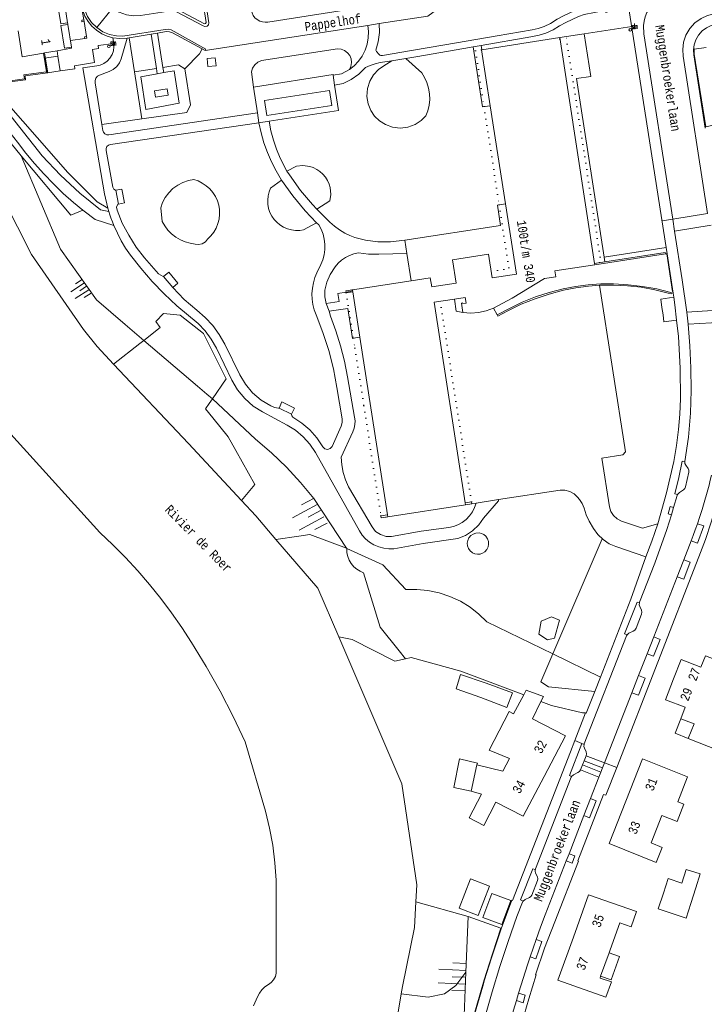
# Model space of a CAD drawing. Header units: metres. Extents: x 196790 to 198335, y 354523 to 356036.
# Tile 34 of 108: x 197425 to 197560, y 354627 to 354822. Entities that reach past the tile are written whole.
import ezdxf

# ---------------------------------------------------------------- set-up
doc = ezdxf.new("R2010")
doc.units = ezdxf.units.M
for name, pattern in [('DGN Style 1', [1.160006, 0.00193, -1.158076]), ('DGN Style 2', [186.027128, 111.616277, -74.410851]), ('DGN Style 3', [260.437979, 186.027128, -74.410851])]:
    doc.linetypes.add(name, pattern=pattern)
for name, color, linetype, lineweight in [('afdak', 252, 'DGN Style 2', 18), ('bij- of bedrijfsgebouw', 252, 'Continuous', 18), ('carport', 252, 'Continuous', 18), ('cultuurscheiding', 252, 'Continuous', 18), ('functiescheiding', 252, 'Continuous', 18), ('gasstation', 252, 'Continuous', 18), ('heg of haag', 252, 'Continuous', 18), ('hoofdgebouw', 252, 'Continuous', 18), ('hoofdgebouw maaiveld', 252, 'Continuous', 18), ('huisnummer BAG', 252, 'Continuous', 18), ('insteek water', 252, 'Continuous', 18), ('kant asfaltverharding', 252, 'Continuous', 18), ('kant betonverharding', 252, 'Continuous', 18), ('kant klinkerverharding', 252, 'Continuous', 18), ('kant muur (extern)', 252, 'Continuous', 18), ('kant stolverharding', 252, 'Continuous', 18), ('kant tegelverharding', 252, 'Continuous', 18), ('kant water', 252, 'Continuous', 18), ('kunstwerken', 252, 'Continuous', 18), ('lijngoot', 252, 'Continuous', 18), ('molgoot', 252, 'DGN Style 3', 18), ('overbouw', 252, 'Continuous', 18), ('overig WOZ', 252, 'DGN Style 1', 18), ('overige afscheidingen', 252, 'Continuous', 18), ('raster', 252, 'Continuous', 18), ('schutting', 252, 'Continuous', 18), ('straatnaam', 252, 'Continuous', 18), ('straatnaambord', 252, 'Continuous', 18), ('taludlijn', 252, 'Continuous', 18), ('taludsymbool', 252, 'Continuous', 18), ('tuinhuis', 252, 'DGN Style 2', 18), ('vlakafsluiter grijs', 252, 'DGN Style 2', 18), ('vlakafsluiter groen', 252, 'DGN Style 2', 18), ('waternaam', 252, 'Continuous', 18)]:
    doc.layers.add(name, color=color, linetype=linetype, lineweight=lineweight)
doc.styles.add('Style-Courier New', font='cour.ttf')
doc.styles.add('Style-simplex', font='simplex.shx')

# ---------------------------------------------------------------- blocks, each defined once
blk = doc.blocks.new('S435')
at = {"layer": 'straatnaambord', "color": 7, "linetype": 'Continuous', "lineweight": 0}
blk.add_circle((0, 0), 0.263, dxfattribs=at)
blk.add_circle((0, 0), 0.263, dxfattribs=at)
at = {"layer": 'straatnaambord', "color": 7, "linetype": 'Continuous', "lineweight": 0, "style": 'Style-simplex', "width": 0.428569}
blk.add_text('stn', height=1.05, dxfattribs=at).set_placement((0.32, 0.18))
blk = doc.blocks.new('TA')
at = {"layer": 'taludsymbool', "linetype": 'Continuous', "lineweight": 0}
for p, q in [((-0.5, 0), (-0.5, -0.5)), ((-0.25, 0), (-0.25, -1)), ((0, 0), (0, -0.5)), ((0.25, 0), (0.25, -1)), ((0.5, 0), (0.5, -0.5))]:
    blk.add_line(p, q, dxfattribs=at)

msp = doc.modelspace()

# ---------------------------------------------------------------- linework, layer by layer
at = {"layer": 'afdak', "flags": 128}
for points in [[(197510.73, 354766.975), (197511.083, 354764.59), (197512.409, 354764.306)], [(197555.596, 354683.723), (197554.497, 354680.868), (197557.077, 354679.844)], [(197514.057, 354669.393), (197510.573, 354670.124), (197511.744, 354675.774), (197515.267, 354674.961), (197515.192, 354674.622)], [(197541.37, 354637.306), (197543.42, 354636.591), (197541.802, 354631.953), (197539.716, 354632.681)]]:
    msp.add_lwpolyline(points, dxfattribs=at)
at = {"layer": 'bij- of bedrijfsgebouw'}
msp.add_line((197557.595, 354647.139), (197558.6, 354650.243), dxfattribs=at)
at = {"layer": 'bij- of bedrijfsgebouw', "flags": 128}
for points in [[(197515.949, 354687.958), (197511.051, 354689.659), (197511.895, 354692.525), (197517.033, 354690.829)], [(197517.033, 354690.829), (197522.217, 354688.871), (197521.133, 354685.999), (197515.949, 354687.958)], [(197555.829, 354651.165), (197556.687, 354653.856), (197559.469, 354652.969), (197558.6, 354650.243)], [(197511.666, 354646.185), (197515.441, 354644.728), (197517.69, 354650.554), (197513.897, 354652.007), (197511.666, 354646.185)], [(197555.829, 354651.165), (197553.115, 354652.067), (197552.146, 354649.152)], [(197557.595, 354647.139), (197556.653, 354644.23), (197551.121, 354646.069), (197552.146, 354649.152)]]:
    msp.add_lwpolyline(points, dxfattribs=at)
at = {"layer": 'carport'}
for p, q in [((197436.737, 354825.311), (197437.253, 354822.336)), ((197437.304, 354822.02), (197437.253, 354822.336)), ((197437.304, 354822.02), (197437.791, 354819.039)), ((197437.418, 354818.654), (197434.572, 354818.21))]:
    msp.add_line(p, q, dxfattribs=at)
at = {"layer": 'carport', "flags": 128}
for points in [[(197437.418, 354818.654), (197437.842, 354818.723), (197437.791, 354819.039)], [(197520.117, 354642.933), (197521.939, 354647.681), (197518.163, 354649.106), (197516.37, 354644.332), (197520.117, 354642.933)]]:
    msp.add_lwpolyline(points, dxfattribs=at)
at = {"layer": 'cultuurscheiding'}
for p, q in [((197457.244, 354812.613), (197460.149, 354815.589)), ((197460.149, 354815.589), (197460.68, 354816.584)), ((197440.824, 354801.57), (197448.716, 354802.682)), ((197448.332, 354758.153), (197449.124, 354758.78)), ((197443.161, 354754.062), (197448.332, 354758.153)), ((197462.727, 354747.171), (197462.092, 354746.243)), ((197475.347, 354719.305), (197479.891, 354719.96)), ((197530.216, 354696.597), (197539.664, 354692.006))]:
    msp.add_line(p, q, dxfattribs=at)
at = {"layer": 'cultuurscheiding', "flags": 128}
for points in [[(197470.915, 354809.01), (197470.469, 354811.999), (197470.689, 354812.753), (197471.135, 354813.441), (197471.762, 354813.969), (197472.483, 354814.281), (197487.552, 354816.608), (197488.262, 354816.532), (197488.952, 354816.26), (197489.541, 354815.811), (197489.972, 354815.242), (197490.24, 354814.579), (197490.324, 354813.843), (197490.204, 354813.112), (197489.905, 354812.463)], [(197498.308, 354814.238), (197496.752, 354813.244), (197495.668, 354812.487), (197494.696, 354811.448), (197493.938, 354810.157), (197493.483, 354808.688), (197493.381, 354807.153), (197493.626, 354805.675), (197494.161, 354804.358), (197494.901, 354803.262), (197495.845, 354802.336), (197497.044, 354801.571), (197498.453, 354801.064), (197499.981, 354800.887), (197501.508, 354801.069), (197502.915, 354801.581), (197504.112, 354802.349), (197505.053, 354803.278), (197505.444, 354804.298), (197505.707, 354805.388), (197505.827, 354806.522), (197505.795, 354807.673), (197505.609, 354808.809), (197505.277, 354809.901), (197504.813, 354810.921), (197504.237, 354811.849), (197501.097, 354814.693)], [(197448.716, 354802.682), (197457.685, 354803.946), (197458.372, 354805.501), (197457.244, 354812.613)], [(197418.553, 354809.875), (197418.969, 354809.276), (197428.016, 354798.996)], [(197428.016, 354798.996), (197434.098, 354792.085), (197439.884, 354786.23), (197441.987, 354785.01)], [(197477.525, 354792.331), (197479.395, 354793.334), (197480.654, 354793.458), (197482.036, 354793.265), (197482.737, 354793.026), (197483.418, 354792.687), (197484.059, 354792.25), (197484.639, 354791.724), (197485.141, 354791.122), (197485.55, 354790.463), (197485.86, 354789.768), (197486.07, 354789.058), (197486.204, 354787.669), (197486.027, 354786.416), (197483.454, 354784.762)], [(197452.503, 354785.049), (197452.862, 354786.089), (197453.387, 354787.1), (197454.075, 354788.041), (197454.908, 354788.876), (197455.86, 354789.572), (197456.895, 354790.108), (197457.974, 354790.473), (197459.057, 354790.669), (197459.909, 354790.383), (197460.739, 354789.975), (197461.519, 354789.449), (197462.227, 354788.814), (197462.84, 354788.087), (197463.343, 354787.29), (197463.725, 354786.449), (197463.985, 354785.588), (197464.13, 354784.701), (197464.157, 354783.777), (197464.057, 354782.841), (197463.826, 354781.918), (197463.47, 354781.037), (197463, 354780.22), (197462.435, 354779.489), (197461.796, 354778.857), (197461.364, 354778.307), (197460.735, 354777.913), (197460.007, 354777.761), (197459.315, 354777.858), (197458.324, 354778.019), (197457.338, 354778.307), (197456.38, 354778.723), (197455.475, 354779.261), (197454.647, 354779.911), (197453.913, 354780.654), (197453.289, 354781.471), (197452.782, 354782.337), (197452.503, 354785.049)], [(197476.462, 354790.565), (197474.263, 354788.956), (197473.973, 354788.22), (197473.781, 354787.429), (197473.699, 354786.603), (197473.735, 354785.765), (197473.89, 354784.94), (197474.157, 354784.154), (197474.524, 354783.427), (197474.973, 354782.776), (197475.505, 354782.191), (197476.13, 354781.669), (197476.835, 354781.231), (197477.603, 354780.893), (197478.411, 354780.668), (197479.235, 354780.56), (197480.049, 354780.569), (197480.831, 354780.684), (197483.388, 354782.112)], [(197453.708, 354764.03), (197453.07, 354764.086), (197451.537, 354762.493), (197452.374, 354761.352), (197449.124, 354758.78)], [(197462.727, 354747.171), (197465.45, 354751.152), (197460.971, 354760.135), (197456.318, 354763.8), (197453.708, 354764.03)], [(197462.092, 354746.243), (197461.387, 354745.212), (197462.818, 354743.44)], [(197462.818, 354743.44), (197465.896, 354739.628), (197467.391, 354736.951)], [(197467.391, 354736.951), (197471.154, 354730.213), (197468.521, 354727.012)], [(197479.891, 354719.96), (197482.088, 354720.276), (197489.299, 354717.54)], [(197489.299, 354717.54), (197489.376, 354717.511), (197496.518, 354714.234), (197501.081, 354709.374), (197503.266, 354709.402), (197505.482, 354709.185), (197507.688, 354708.715), (197509.84, 354707.993), (197511.896, 354707.031), (197513.818, 354705.851), (197515.573, 354704.48), (197517.136, 354702.953), (197530.216, 354696.597)], [(197530.596, 354699.701), (197529.185, 354699.376), (197527.463, 354700.514), (197527.907, 354703.08), (197529.999, 354703.958), (197531.566, 354703.301), (197530.596, 354699.701)]]:
    msp.add_lwpolyline(points, dxfattribs=at)
at = {"layer": 'functiescheiding'}
for p, q in [((197554.368, 354780.423), (197561.657, 354781.595)), ((197563.919, 354764.799), (197556.771, 354764.388)), ((197539.754, 354673.146), (197536.112, 354674.586)), ((197536.442, 354675.424), (197540.081, 354673.989))]:
    msp.add_line(p, q, dxfattribs=at)
at = {"layer": 'gasstation', "flags": 128}
msp.add_lwpolyline([(197451.234, 354808.261), (197451.432, 354806.989), (197453.984, 354807.385), (197453.786, 354808.657), (197451.234, 354808.261)], dxfattribs=at)
at = {"layer": 'heg of haag', "flags": 128}
msp.add_lwpolyline([(197560.644, 354816.82), (197558.245, 354816.506), (197558.285, 354815.554), (197560.555, 354801.144), (197569.483, 354803.14)], dxfattribs=at)
at = {"layer": 'hoofdgebouw'}
for p, q in [((197434.047, 354821.557), (197434.024, 354821.714)), ((197434.074, 354821.397), (197434.047, 354821.557)), ((197425.007, 354814.986), (197424.226, 354820.163)), ((197531.593, 354818.804), (197516.175, 354816.399)), ((197538.505, 354774.006), (197531.593, 354818.804)), ((197425.007, 354814.986), (197429.273, 354815.731)), ((197429.273, 354815.732), (197429.47, 354815.766)), ((197429.273, 354815.731), (197429.273, 354815.732)), ((197429.47, 354815.766), (197431.934, 354816.196)), ((197517.839, 354805.298), (197520.856, 354785.822)), ((197538.542, 354773.766), (197538.505, 354774.006)), ((197490.507, 354768.782), (197502.142, 354770.589)), ((197490.54, 354768.568), (197490.507, 354768.782)), ((197490.565, 354768.407), (197490.54, 354768.568)), ((197491.963, 354759.404), (197490.565, 354768.407)), ((197497.434, 354724.174), (197491.963, 354759.404)), ((197512.915, 354726.194), (197497.492, 354723.799)), ((197512.857, 354726.57), (197512.915, 354726.194)), ((197497.492, 354723.799), (197497.434, 354724.174)), ((197527.867, 354687.179), (197526.191, 354683.753)), ((197515.192, 354674.622), (197514.057, 354669.393)), ((197520.341, 354673.359), (197515.192, 354674.622)), ((197521.666, 354675.876), (197520.341, 354673.359)), ((197555.016, 354667.272), (197556.962, 354672.244)), ((197514.057, 354669.393), (197516.115, 354668.81)), ((197539.716, 354632.681), (197541.37, 354637.306)), ((197541.37, 354637.306), (197541.602, 354637.955))]:
    msp.add_line(p, q, dxfattribs=at)
at = {"layer": 'hoofdgebouw', "flags": 128}
for points in [[(197431.934, 354816.196), (197434.806, 354816.698), (197434.77, 354816.942)], [(197517.839, 354805.298), (197516.12, 354816.39), (197516.175, 354816.399)], [(197502.142, 354770.589), (197505.935, 354771.178), (197506.214, 354769.379), (197511.049, 354770.129), (197510.34, 354774.764), (197517.463, 354775.839), (197518.174, 354771.204), (197523.008, 354771.933), (197520.856, 354785.822)], [(197518.479, 354765.182), (197522.188, 354767.133), (197528.606, 354771.021), (197530.81, 354771.357), (197530.635, 354772.567), (197538.542, 354773.766)], [(197510.73, 354766.975), (197506.68, 354766.376), (197512.857, 354726.57)], [(197512.409, 354764.306), (197512.112, 354766.172), (197512.35, 354766.207), (197512.37, 354766.069), (197513.033, 354766.167), (197512.865, 354767.304), (197510.73, 354766.975)], [(197518.479, 354765.182), (197517.034, 354764.635), (197515.508, 354764.299), (197513.95, 354764.19), (197512.409, 354764.306)], [(197554.177, 354691.642), (197555.685, 354695.506), (197559.608, 354693.987), (197560.483, 354696.24), (197563.1, 354695.217), (197564.257, 354698.096), (197570.13, 354695.736), (197568.862, 354692.581), (197567.396, 354693.17), (197565.118, 354687.331)], [(197554.177, 354691.642), (197552.571, 354687.528), (197556.482, 354686.025), (197555.596, 354683.723)], [(197521.666, 354675.876), (197517.627, 354677.522), (197521.587, 354685.158), (197522.456, 354684.705), (197524.454, 354688.478)], [(197524.454, 354688.478), (197524.947, 354689.411), (197528.355, 354688.178), (197527.867, 354687.179)], [(197557.077, 354679.844), (197562.96, 354677.508), (197564.207, 354680.649), (197562.739, 354681.233), (197565.118, 354687.331)], [(197528.515, 354672.311), (197532.725, 354680.344), (197526.191, 354683.753)], [(197555.596, 354683.723), (197558.227, 354682.74), (197557.077, 354679.844)], [(197544.681, 354667.372), (197547.982, 354675.774), (197556.962, 354672.244)], [(197528.515, 354672.311), (197524.375, 354664.411), (197518.964, 354667.215), (197516.536, 354662.607), (197513.676, 354664.082), (197516.115, 354668.81)], [(197544.681, 354667.372), (197541.391, 354659), (197550.736, 354655.236), (197551.939, 354658.223), (197549.731, 354659.112), (197551.847, 354664.585)], [(197555.016, 354667.272), (197556.239, 354666.791), (197554.9, 354663.385), (197551.847, 354664.585)], [(197534.311, 354640.431), (197537.325, 354648.86), (197546.808, 354645.521), (197545.738, 354642.484), (197543.503, 354643.272), (197541.602, 354637.955)], [(197534.311, 354640.431), (197531.256, 354631.887), (197540.752, 354628.537), (197541.836, 354631.57), (197539.59, 354632.327), (197539.716, 354632.681)]]:
    msp.add_lwpolyline(points, dxfattribs=at)
at = {"layer": 'hoofdgebouw maaiveld', "flags": 128}
for points in [[(197434.024, 354821.714), (197432.665, 354821.514), (197431.965, 354825.98), (197433.32, 354826.179)], [(197434.77, 354816.942), (197433.416, 354816.739), (197432.714, 354821.199), (197434.074, 354821.397)]]:
    msp.add_lwpolyline(points, dxfattribs=at)
at = {"layer": 'insteek water'}
for p, q in [((197440.447, 354720.694), (197414.088, 354749.723)), ((197473.259, 354665.434), (197469.215, 354679.156)), ((197475.412, 354633.303), (197475.381, 354651.744)), ((197470.891, 354626.813), (197471.679, 354628.59))]:
    msp.add_line(p, q, dxfattribs=at)
at = {"layer": 'insteek water', "flags": 128}
for points in [[(197458.616, 354698.874), (197456.678, 354701.851), (197454.637, 354704.767), (197452.498, 354707.616), (197450.263, 354710.393), (197447.937, 354713.094), (197445.522, 354715.714), (197443.024, 354718.249), (197440.447, 354720.694)], [(197469.215, 354679.156), (197466.831, 354684.222), (197464.267, 354689.204), (197461.527, 354694.091), (197458.616, 354698.874)], [(197475.381, 354651.744), (197475.144, 354655.203), (197474.71, 354658.649), (197474.08, 354662.065), (197473.259, 354665.434)], [(197473.829, 354631.06), (197474.402, 354631.462), (197474.881, 354631.998), (197475.225, 354632.629), (197475.412, 354633.303)], [(197471.679, 354628.59), (197472.069, 354629.318), (197472.568, 354629.987), (197473.162, 354630.574), (197473.829, 354631.06)]]:
    msp.add_lwpolyline(points, dxfattribs=at)
at = {"layer": 'kant asfaltverharding'}
for p, q in [((197442.995, 354818.776), (197443.166, 354817.691)), ((197443.168, 354817.659), (197443.166, 354817.691)), ((197516.035, 354817.27), (197514.47, 354817.004)), ((197501.097, 354814.693), (197498.308, 354814.238)), ((197486.665, 354811.385), (197486.966, 354809.41)), ((197471.97, 354801.934), (197471.678, 354803.894)), ((197473.991, 354802.249), (197471.97, 354801.934)), ((197443.593, 354788.552), (197444.15, 354785.795)), ((197441.987, 354785.01), (197442.201, 354784.299)), ((197560.882, 354783.903), (197554.001, 354782.794)), ((197500.9, 354778.633), (197501.303, 354776.022)), ((197453.028, 354771.412), (197454.872, 354769.279)), ((197485.916, 354764.577), (197485.29, 354766.078)), ((197557.072, 354761.996), (197564.038, 354762.413)), ((197475.992, 354745.36), (197478.428, 354744.137)), ((197515.019, 354726.514), (197519.468, 354727.19)), ((197553.729, 354724.183), (197554.156, 354725.619)), ((197557.693, 354719.038), (197556.207, 354715.243)), ((197554.893, 354711.897), (197550.238, 354699.988)), ((197550.238, 354699.988), (197548.915, 354696.603)), ((197548.915, 354696.603), (197547.229, 354692.289)), ((197547.229, 354692.289), (197545.904, 354688.897)), ((197545.904, 354688.897), (197540.47, 354674.993)), ((197536.823, 354676.391), (197540.47, 354674.993)), ((197539.383, 354672.189), (197535.731, 354673.621)), ((197537.714, 354667.914), (197539.383, 354672.189)), ((197536.393, 354664.53), (197537.714, 354667.914)), ((197533.449, 354656.987), (197536.393, 354664.53)), ((197532.89, 354655.555), (197533.449, 354656.987)), ((197523.435, 354629.318), (197522.998, 354627.842))]:
    msp.add_line(p, q, dxfattribs=at)
at = {"layer": 'kant asfaltverharding', "flags": 128}
for points in [[(197495.124, 354816.309), (197495.291, 354816.042), (197495.714, 354815.543), (197495.95, 354815.337), (197496.165, 354815.244), (197496.473, 354815.24), (197502.215, 354816.25), (197508.818, 354817.351), (197519.203, 354819.18), (197526.161, 354820.355), (197527.305, 354820.618), (197528.502, 354820.986), (197529.754, 354821.576), (197531.091, 354822.441), (197532.241, 354823.068), (197533.72, 354823.771), (197535.079, 354824.301), (197536.607, 354824.785), (197538.136, 354825.08), (197545.057, 354826.319)], [(197545.266, 354824.948), (197543.422, 354824.705), (197542.257, 354824.518), (197541.818, 354824.103), (197540.752, 354823.81), (197540.54, 354824.191), (197536.458, 354823.364), (197535.353, 354822.982), (197534.06, 354822.421), (197532.811, 354821.824), (197531.578, 354821.125), (197530.307, 354820.371), (197528.872, 354819.723), (197527.546, 354819.294), (197525.845, 354818.934), (197516.035, 354817.27)], [(197554.001, 354782.794), (197548.254, 354819.535), (197548.21, 354821.235), (197548.338, 354822.097), (197548.569, 354822.945), (197548.898, 354823.759), (197549.317, 354824.524), (197550.38, 354825.851), (197550.718, 354826.074)], [(197568.421, 354824.682), (197562.207, 354823.529), (197560.903, 354823.204), (197559.611, 354822.606), (197558.413, 354821.731), (197557.397, 354820.608), (197556.633, 354819.3), (197556.159, 354817.895), (197555.979, 354816.482), (197556.062, 354815.141), (197560.882, 354783.903)], [(197489.905, 354812.463), (197490.852, 354813.214), (197491.711, 354814.12), (197492.445, 354815.162), (197493.024, 354816.314), (197493.426, 354817.538), (197493.642, 354818.795), (197493.673, 354820.042), (197493.532, 354821.243)], [(197495.81, 354821.595), (197495.863, 354819.822), (197495.628, 354817.993), (197495.124, 354816.309)], [(197437.078, 354812.796), (197439.801, 354813.193), (197440.506, 354813.363), (197441.207, 354813.68), (197441.858, 354814.146), (197442.412, 354814.747), (197442.832, 354815.449), (197443.096, 354816.205), (197443.202, 354816.966), (197443.168, 354817.659)], [(197440.824, 354801.57), (197439.463, 354809.852), (197439.465, 354810.311), (197439.633, 354810.769), (197439.949, 354811.14), (197440.347, 354811.368), (197442.268, 354812.073), (197443.06, 354812.473), (197443.757, 354813.06), (197444.297, 354813.795), (197444.643, 354814.612), (197445.843, 354818.704)], [(197514.47, 354817.004), (197512.56, 354816.68), (197503.096, 354815.02), (197501.097, 354814.693)], [(197493.109, 354812.892), (197494.03, 354813.297), (197495.018, 354813.644)], [(197498.308, 354814.238), (197496.022, 354813.864), (197495.018, 354813.644)], [(197437.078, 354812.796), (197441.343, 354787.845), (197441.987, 354785.01)], [(197489.905, 354812.463), (197488.31, 354811.599), (197486.665, 354811.385)], [(197493.109, 354812.892), (197491.76, 354811.561), (197490.254, 354810.495), (197488.663, 354809.711), (197486.966, 354809.41)], [(197440.824, 354801.57), (197441.014, 354800.412), (197441.149, 354800.041), (197441.436, 354799.725), (197441.824, 354799.548), (197442.219, 354799.532), (197471.678, 354803.894)], [(197443.593, 354788.552), (197443.509, 354788.575), (197443.165, 354788.787), (197442.985, 354789.149), (197441.651, 354796.406), (197441.655, 354796.804), (197441.828, 354797.201), (197442.148, 354797.492), (197442.523, 354797.625), (197471.97, 354801.934)], [(197476.462, 354790.565), (197475.356, 354792.379), (197474.447, 354794.156), (197473.644, 354796.03), (197472.96, 354797.95), (197472.401, 354799.926), (197471.97, 354801.934)], [(197473.991, 354802.249), (197474.347, 354800.345), (197474.831, 354798.47), (197475.434, 354796.667), (197476.158, 354794.91), (197477.525, 354792.331)], [(197483.454, 354784.762), (197482.569, 354785.692), (197480.193, 354788.516), (197477.993, 354791.598), (197477.525, 354792.331)], [(197476.462, 354790.565), (197478.691, 354787.413), (197481.142, 354784.441), (197483.388, 354782.112)], [(197453.028, 354771.412), (197452.991, 354771.455), (197452.047, 354771.96), (197449.307, 354775.115), (197447.63, 354777.285), (197446.147, 354779.605), (197444.878, 354782.048), (197443.837, 354784.585), (197443.73, 354785.196), (197443.976, 354785.765), (197444.15, 354785.795)], [(197443.209, 354781.573), (197442.913, 354782.304), (197442.631, 354783.041), (197442.408, 354783.667), (197442.201, 354784.299)], [(197483.454, 354784.762), (197485.189, 354783.094), (197486.035, 354782.206), (197486.96, 354781.401), (197487.952, 354780.68), (197489, 354780.043), (197489.969, 354779.565), (197490.978, 354779.18), (197493.064, 354778.63), (197495.537, 354778.303), (197498.031, 354778.331), (197500.9, 354778.633)], [(197483.388, 354782.112), (197483.834, 354781.686), (197484.307, 354780.811), (197484.677, 354779.863), (197484.929, 354778.859), (197485.052, 354777.824), (197485.042, 354776.781), (197484.9, 354775.756), (197484.635, 354774.773), (197484.26, 354773.852), (197483.461, 354772.189), (197483.059, 354771.216), (197482.756, 354770.188), (197482.562, 354769.122), (197482.483, 354768.035), (197482.522, 354766.946), (197482.677, 354765.873), (197482.942, 354764.835), (197483.308, 354763.848), (197484.65, 354760.346), (197485.79, 354756.766), (197486.722, 354753.127), (197487.441, 354749.446), (197488.477, 354743.188), (197488.489, 354742.473), (197488.294, 354741.786), (197486.458, 354737.726), (197486.094, 354737.305), (197485.562, 354737.138), (197485.023, 354737.276), (197484.637, 354737.678), (197483.461, 354739.42), (197482.049, 354741.003), (197480.437, 354742.381), (197478.671, 354743.52), (197478.489, 354743.805), (197478.428, 354744.137)], [(197443.209, 354781.573), (197444.656, 354778.499), (197445.502, 354777.058), (197446.481, 354775.703), (197448.57, 354773.098), (197450.801, 354770.473), (197453.174, 354767.975), (197455.689, 354765.626), (197459.902, 354762.127), (197461.308, 354760.636), (197462.524, 354758.985), (197463.523, 354757.213), (197466.616, 354750.858), (197467.732, 354748.958), (197469.149, 354747.236), (197470.821, 354745.759), (197472.68, 354744.578), (197477.568, 354741.983), (197479.238, 354740.939), (197480.758, 354739.654), (197482.078, 354738.166), (197483.163, 354736.522), (197491.894, 354720.996), (197492.43, 354720.181), (197493.096, 354719.427), (197493.882, 354718.763), (197494.766, 354718.216), (197495.721, 354717.805), (197496.715, 354717.543), (197497.715, 354717.429), (197498.69, 354717.457), (197504.531, 354718.476), (197511.373, 354719.48), (197512.911, 354720.087), (197514.326, 354721.003), (197515.532, 354722.183), (197516.462, 354723.549), (197519.442, 354726.953), (197519.468, 354727.19)], [(197501.303, 354776.022), (197495.708, 354775.85), (197493.688, 354775.886), (197491.681, 354776.121), (197490.793, 354775.915), (197489.936, 354775.604), (197489.123, 354775.192), (197488.366, 354774.684), (197487.677, 354774.079), (197487.077, 354773.385), (197486.087, 354771.847), (197485.409, 354770.329), (197485.036, 354768.709), (197485.032, 354767.381), (197485.29, 354766.078)], [(197454.872, 354769.279), (197457.14, 354766.88), (197459.663, 354764.75), (197461.313, 354763.317), (197462.8, 354761.696), (197464.094, 354759.917), (197465.172, 354758.016), (197468.157, 354751.947), (197469.282, 354750.063), (197470.719, 354748.366), (197472.415, 354746.928), (197474.298, 354745.801), (197475.02, 354745.45), (197475.819, 354745.364), (197475.992, 354745.36)], [(197515.019, 354726.514), (197514.731, 354725.633), (197514.305, 354724.775), (197513.742, 354723.971), (197513.056, 354723.255), (197512.268, 354722.651), (197511.408, 354722.18), (197510.508, 354721.85), (197509.601, 354721.66), (197504.144, 354720.944), (197498.268, 354719.9), (197497.16, 354719.907), (197496.055, 354720.25), (197495.1, 354720.905), (197494.408, 354721.77), (197489.731, 354729.735), (197489.119, 354731.121), (197488.666, 354732.576), (197488.383, 354734.074), (197488.273, 354735.585), (197490.578, 354740.664), (197490.831, 354741.355), (197490.979, 354742.083), (197491.016, 354742.826), (197490.943, 354743.558), (197489.531, 354751.551), (197488.921, 354754.622), (197488.149, 354757.661), (197487.22, 354760.655), (197486.136, 354763.592), (197485.916, 354764.577)], [(197557.072, 354761.996), (197557.417, 354757.675), (197557.612, 354753.344), (197557.682, 354748.833), (197557.546, 354744.323), (197557.11, 354739.602), (197556.383, 354734.755)], [(197556.383, 354734.755), (197556.433, 354734.385), (197556.611, 354734.057), (197557.085, 354733.352), (197557.213, 354733.019), (197557.185, 354732.663), (197556.532, 354729.722), (197556.39, 354729.373), (197556.117, 354729.114), (197555.338, 354728.64), (197554.942, 354728.209)], [(197561.707, 354732.051), (197561.46, 354731.059), (197561.202, 354730.069), (197559.816, 354725.269), (197559.359, 354723.835), (197558.886, 354722.406)], [(197554.156, 354725.619), (197554.87, 354728.02), (197554.942, 354728.209)], [(197547.41, 354706.74), (197547.446, 354706.848), (197550.476, 354714.612), (197552.859, 354721.255), (197553.729, 354724.183)], [(197558.886, 354722.406), (197558.483, 354721.235), (197558.069, 354720.067), (197557.693, 354719.038)], [(197554.893, 354711.897), (197556.086, 354714.951), (197556.207, 354715.243)], [(197547.41, 354706.74), (197547.372, 354706.356), (197547.466, 354705.982), (197547.783, 354705.268), (197547.874, 354704.865), (197547.802, 354704.458), (197546.726, 354701.699), (197546.498, 354701.337), (197546.153, 354701.086), (197545.326, 354700.695), (197544.942, 354700.366)], [(197536.436, 354678.665), (197536.471, 354678.768), (197544.843, 354700.178), (197544.887, 354700.275), (197544.942, 354700.366)], [(197536.823, 354676.391), (197536.921, 354676.771), (197536.836, 354677.155), (197536.497, 354677.891), (197536.397, 354678.273), (197536.436, 354678.665)], [(197535.731, 354673.621), (197535.542, 354673.268), (197535.204, 354673.054), (197534.349, 354672.647), (197533.967, 354672.31)], [(197533.967, 354672.31), (197533.922, 354672.23), (197533.884, 354672.147), (197526.8, 354653.992), (197526.773, 354653.914), (197526.752, 354653.834)], [(197526.923, 354639.997), (197527.798, 354642.414), (197528.72, 354644.873), (197532.89, 354655.555)], [(197526.752, 354653.834), (197526.731, 354653.489), (197526.819, 354653.155), (197527.163, 354652.376), (197527.243, 354652.02), (197527.18, 354651.66), (197526.06, 354648.775), (197525.869, 354648.474), (197525.578, 354648.268), (197524.73, 354647.889), (197524.352, 354647.591)], [(197524.352, 354647.591), (197524.275, 354647.475), (197524.215, 354647.349), (197523.116, 354644.549), (197521.37, 354639.593), (197519.726, 354634.602), (197518.185, 354629.578), (197516.747, 354624.524), (197516.724, 354624.374), (197516.721, 354624.227)], [(197525.729, 354636.547), (197526.309, 354638.248), (197526.923, 354639.997)], [(197525.729, 354636.547), (197525.206, 354634.975), (197523.499, 354629.531), (197523.435, 354629.318)], [(197522.998, 354627.842), (197522.451, 354625.948), (197521.917, 354624.05), (197520.481, 354618.66), (197519.166, 354613.24), (197518.78, 354611.531)]]:
    msp.add_lwpolyline(points, dxfattribs=at)
at = {"layer": 'kant betonverharding', "flags": 128}
msp.add_lwpolyline([(197553.729, 354724.183), (197553.068, 354724.38), (197553.497, 354725.822), (197554.156, 354725.619)], dxfattribs=at)
at = {"layer": 'kant klinkerverharding'}
for p, q in [((197461.296, 354816.252), (197493.532, 354821.243)), ((197493.532, 354821.243), (197495.81, 354821.595)), ((197446.237, 354818.77), (197450.588, 354819.497)), ((197451.866, 354819.71), (197450.588, 354819.497)), ((197450.588, 354819.497), (197451.646, 354812.681)), ((197452.929, 354812.894), (197451.866, 354819.71)), ((197445.843, 354818.704), (197446.237, 354818.77)), ((197460.68, 354816.584), (197461.296, 354816.252)), ((197451.646, 354812.681), (197451.809, 354811.631)), ((197451.809, 354811.631), (197453.089, 354811.865)), ((197453.089, 354811.865), (197452.929, 354812.894)), ((197554.001, 354782.794), (197554.368, 354780.423)), ((197554.116, 354768.137), (197552.914, 354775.962)), ((197556.771, 354764.388), (197557.072, 354761.996)), ((197514.15, 354726.386), (197515.019, 354726.514)), ((197536.823, 354676.391), (197536.442, 354675.424)), ((197536.112, 354674.586), (197535.731, 354673.621)), ((197536.442, 354675.424), (197536.112, 354674.586)), ((197540.47, 354674.993), (197540.081, 354673.989)), ((197539.754, 354673.146), (197539.383, 354672.189)), ((197540.081, 354673.989), (197539.754, 354673.146))]:
    msp.add_line(p, q, dxfattribs=at)
at = {"layer": 'kant klinkerverharding', "flags": 128}
for points in [[(197544.302, 354831.138), (197543.447, 354830.804), (197542.824, 354830.606), (197508.663, 354825.428), (197505.419, 354823.083), (197495.81, 354821.595)], [(197436.767, 354825.316), (197437.031, 354824.196), (197437.471, 354823.09), (197438.086, 354822.038), (197438.865, 354821.082), (197439.781, 354820.257), (197440.801, 354819.59), (197441.884, 354819.096), (197442.995, 354818.776)], [(197454.402, 354824.634), (197455.125, 354824.628), (197455.809, 354824.396), (197461.16, 354821.565), (197461.4, 354821.58), (197461.495, 354821.801), (197460.938, 354825.614)], [(197451.866, 354819.71), (197453.599, 354820), (197454.226, 354819.989), (197454.807, 354819.753), (197460.68, 354816.584)], [(197432.557, 354812.19), (197435.48, 354812.588), (197435.393, 354813.243), (197439.336, 354813.861), (197438.94, 354816.43), (197440.169, 354816.619), (197440.078, 354817.24), (197443.168, 354817.659)], [(197442.995, 354818.776), (197444.413, 354818.61), (197445.843, 354818.704)], [(197554.368, 354780.423), (197555.863, 354770.761), (197556.771, 354764.388)], [(197539.489, 354769.706), (197544.625, 354736.671), (197544.144, 354736.099), (197539.976, 354735.437), (197541.467, 354725.784), (197541.739, 354724.865), (197542.269, 354724.022), (197543.011, 354723.358), (197543.872, 354722.936), (197548.03, 354721.552), (197551.035, 354722.425)], [(197519.468, 354727.19), (197531.687, 354729.046), (197532.639, 354729.07), (197533.597, 354728.838), (197534.459, 354728.361), (197535.144, 354727.7), (197535.519, 354727.23), (197536.057, 354726.42), (197536.447, 354725.53), (197536.857, 354724.193), (197537.466, 354722.934), (197538.309, 354721.483), (197539.144, 354720.303), (197540.194, 354719.275), (197541.412, 354718.453), (197542.736, 354717.872), (197548.692, 354715.871)], [(197514.337, 354716.638), (197514.214, 354716.716), (197513.814, 354717.071), (197513.506, 354717.53), (197513.325, 354718.053), (197513.282, 354718.586), (197513.376, 354719.119), (197513.611, 354719.627), (197513.97, 354720.057), (197514.411, 354720.37), (197514.995, 354720.577), (197515.615, 354720.603), (197516.087, 354720.494), (197516.521, 354720.28), (197516.942, 354719.922), (197517.265, 354719.45), (197517.451, 354718.908), (197517.487, 354718.357), (197517.381, 354717.815), (197517.13, 354717.302), (197516.753, 354716.873), (197516.294, 354716.567), (197515.821, 354716.401), (197515.307, 354716.355), (197514.797, 354716.438), (197514.337, 354716.638)]]:
    msp.add_lwpolyline(points, dxfattribs=at)
at = {"layer": 'kant muur (extern)'}
for p, q in [((197437.304, 354822.02), (197437.253, 354822.336)), ((197489.258, 354768.353), (197489.281, 354768.207)), ((197489.281, 354768.207), (197490.565, 354768.407)), ((197514.15, 354726.386), (197512.915, 354726.194))]:
    msp.add_line(p, q, dxfattribs=at)
at = {"layer": 'kant muur (extern)', "flags": 128}
for points in [[(197437.253, 354822.336), (197436.828, 354822.266), (197436.88, 354821.951), (197437.304, 354822.02)], [(197429.273, 354815.732), (197429.849, 354812.002), (197425.368, 354811.41), (197425.476, 354810.615), (197421.778, 354810.123), (197420.44, 354813.926), (197419.441, 354813.783), (197417.644, 354819.052), (197417.455, 354818.987)], [(197417.455, 354818.987), (197419.305, 354813.561), (197420.306, 354813.705), (197421.643, 354809.903), (197425.701, 354810.443), (197425.593, 354811.238), (197430.078, 354811.83), (197429.47, 354815.766)], [(197437.791, 354819.039), (197437.366, 354818.97), (197437.418, 354818.654)], [(197437.418, 354818.654), (197437.842, 354818.723), (197437.791, 354819.039)], [(197536.465, 354819.559), (197537.768, 354811.112), (197534.941, 354810.683)], [(197490.507, 354768.782), (197489.222, 354768.583), (197489.258, 354768.353)], [(197512.857, 354726.57), (197514.092, 354726.761), (197514.15, 354726.386)], [(197497.434, 354724.174), (197496.149, 354723.975), (197496.207, 354723.6), (197497.492, 354723.799)]]:
    msp.add_lwpolyline(points, dxfattribs=at)
at = {"layer": 'kant stolverharding', "flags": 128}
for points in [[(197338.972, 354967.063), (197339.246, 354966.257), (197341.5, 354960.076), (197343.652, 354953.857), (197345.701, 354947.604), (197347.647, 354941.319), (197350.484, 354933.047), (197366.702, 354903.157), (197369.751, 354898.548), (197381.868, 354878.096), (197399.405, 354839.373), (197406.056, 354826.971), (197410.95, 354816.636), (197413.732, 354811.911), (197416.764, 354807.343), (197424.09, 354798.082), (197425.742, 354795.918), (197427.481, 354793.815), (197429.303, 354791.778), (197431.204, 354789.812), (197433.18, 354787.922), (197435.226, 354786.11), (197437.05, 354784.619)], [(197372.903, 354903.502), (197374.678, 354894.572), (197383.786, 354879.162), (197401.326, 354840.312), (197408.101, 354827.716), (197412.896, 354817.614), (197415.512, 354813.135), (197418.324, 354808.777), (197429.005, 354795.383), (197432.589, 354791.521), (197436.452, 354787.94), (197440.562, 354784.667), (197442.201, 354784.299)], [(197437.05, 354784.619), (197437.338, 354784.383), (197439.511, 354782.742), (197443.209, 354781.573)]]:
    msp.add_lwpolyline(points, dxfattribs=at)
at = {"layer": 'kant tegelverharding'}
for p, q in [((197552.72, 354777.186), (197545.266, 354824.948)), ((197516.035, 354817.27), (197516.175, 354816.399)), ((197540.401, 354775.29), (197534.941, 354810.683)), ((197471.678, 354803.894), (197470.915, 354809.01)), ((197501.303, 354776.022), (197502.142, 354770.589)), ((197552.72, 354777.186), (197540.401, 354775.29)), ((197552.579, 354775.913), (197552.914, 354775.962)), ((197552.914, 354775.962), (197552.72, 354777.186)), ((197540.551, 354774.321), (197540.401, 354775.29)), ((197489.258, 354768.353), (197490.54, 354768.568)), ((197554.116, 354768.137), (197553.751, 354768.222)), ((197554.116, 354768.137), (197554.231, 354767.313)), ((197518.479, 354765.182), (197519.2, 354763.814)), ((197490.682, 354759.187), (197491.963, 354759.404)), ((197538.536, 354689.125), (197539.664, 354692.006)), ((197534.584, 354679.424), (197536.726, 354684.922)), ((197533.711, 354677.182), (197534.584, 354679.424)), ((197536.436, 354678.665), (197535.982, 354678.851))]:
    msp.add_line(p, q, dxfattribs=at)
at = {"layer": 'kant tegelverharding', "flags": 128}
for points in [[(197567.229, 354818.278), (197567.122, 354820.689), (197565.811, 354822.021), (197562.535, 354821.455), (197561.605, 354821.206), (197560.686, 354820.764), (197559.837, 354820.128), (197559.119, 354819.317), (197558.579, 354818.378), (197558.246, 354817.371), (197558.12, 354816.359), (197558.18, 354815.398), (197560.423, 354800.857)], [(197517.839, 354805.298), (197516.298, 354805.081), (197514.47, 354817.004)], [(197461.699, 354814.667), (197461.838, 354813.052), (197463.461, 354813.198), (197463.304, 354814.788), (197461.699, 354814.667)], [(197470.915, 354809.01), (197486.651, 354811.475), (197486.665, 354811.385)], [(197486.966, 354809.41), (197487.732, 354804.389), (197473.991, 354802.249)], [(197473.553, 354803.395), (197473.095, 354806.354), (197485.931, 354808.328), (197486.392, 354805.376), (197473.553, 354803.395)], [(197444.15, 354785.795), (197445.336, 354786.041), (197444.808, 354788.776), (197443.593, 354788.552)], [(197520.856, 354785.822), (197519.265, 354785.576), (197519.885, 354781.564), (197500.9, 354778.633)], [(197453.028, 354771.412), (197454.077, 354772.319), (197455.877, 354770.149), (197454.872, 354769.279)], [(197485.29, 354766.078), (197487.84, 354766.49), (197487.6, 354768.074), (197489.258, 354768.353)], [(197542.896, 354674.063), (197559.207, 354715.869), (197560.486, 354719.297), (197561.644, 354722.737), (197562.872, 354726.839), (197563.955, 354730.982), (197564.905, 354735.212), (197565.676, 354739.479), (197566.19, 354743.492), (197566.515, 354747.524), (197566.351, 354747.571), (197566.514, 354750.78), (197566.456, 354757.61), (197566.026, 354763.914), (197566.034, 354764.741), (197566.197, 354765.596), (197566.525, 354766.436), (197567.015, 354767.212), (197567.244, 354767.454)], [(197554.779, 354762.762), (197552.221, 354762.442), (197552.079, 354763.828), (197551.846, 354765.313), (197551.617, 354766.969), (197554.231, 354767.313)], [(197554.231, 354767.313), (197554.442, 354765.802), (197554.779, 354762.762)], [(197485.916, 354764.577), (197489.596, 354765.127), (197490.514, 354759.159), (197490.682, 354759.187)], [(197554.779, 354762.762), (197555.137, 354759.536), (197555.483, 354753.242), (197555.518, 354747.162), (197555.4, 354744.124), (197555.145, 354741.094), (197554.737, 354737.93), (197554.193, 354734.786), (197552.794, 354728.562), (197551.035, 354722.425)], [(197475.992, 354745.36), (197476.521, 354746.564), (197479.035, 354745.313), (197478.428, 354744.137)], [(197556.383, 354734.755), (197555.878, 354734.838), (197555.227, 354731.586), (197554.449, 354728.362), (197554.942, 354728.209)], [(197548.692, 354715.871), (197549.867, 354718.984), (197551.035, 354722.425)], [(197558.886, 354722.406), (197560.158, 354721.984), (197558.94, 354718.571), (197557.693, 354719.038)], [(197548.692, 354715.871), (197545.704, 354707.426), (197539.664, 354692.006)], [(197554.893, 354711.897), (197556.196, 354711.396), (197557.493, 354714.768), (197556.207, 354715.243)], [(197544.942, 354700.366), (197544.457, 354700.573), (197546.949, 354706.886), (197547.41, 354706.74)], [(197548.915, 354696.603), (197550.204, 354696.125), (197551.529, 354699.491), (197550.238, 354699.988)], [(197545.904, 354688.897), (197547.218, 354688.412), (197548.533, 354691.788), (197547.229, 354692.289)], [(197536.726, 354684.922), (197536.864, 354684.857), (197538.536, 354689.125)], [(197535.982, 354678.851), (197533.514, 354672.511), (197533.967, 354672.31)], [(197504.265, 354575.676), (197506.311, 354586.833), (197506.774, 354586.769), (197509.184, 354600.292), (197510.431, 354606.944), (197511.841, 354613.563), (197513.221, 354619.347), (197514.731, 354625.099), (197516.326, 354630.749), (197516.68, 354631.949), (197518.057, 354636.359), (197518.374, 354637.326), (197520.003, 354642.077), (197522.105, 354647.74), (197522.224, 354647.699), (197533.711, 354677.182)], [(197513.837, 354573.428), (197517.661, 354594.614), (197517.826, 354594.608), (197518.935, 354600.779), (197520.083, 354606.741), (197521.371, 354612.674), (197522.673, 354618.06), (197524.093, 354623.417), (197525.463, 354628.193), (197526.928, 354632.94), (197526.797, 354632.952), (197528.571, 354638.272), (197530.626, 354643.489), (197535.295, 354655.494), (197535.161, 354655.558), (197540.306, 354668.709), (197540.75, 354668.564), (197542.896, 354674.063)], [(197537.714, 354667.914), (197538.842, 354667.449), (197537.529, 354664.074), (197536.393, 354664.53)], [(197533.449, 354656.987), (197534.605, 354656.53), (197534.055, 354655.109), (197532.89, 354655.555)], [(197526.752, 354653.834), (197526.295, 354654.013), (197523.846, 354647.82), (197524.352, 354647.591)], [(197526.923, 354639.997), (197528.069, 354639.598), (197526.892, 354636.127), (197525.729, 354636.547)], [(197523.435, 354629.318), (197524.758, 354628.914), (197524.35, 354627.427), (197522.998, 354627.842)]]:
    msp.add_lwpolyline(points, dxfattribs=at)
at = {"layer": 'kant water', "flags": 128}
for points in [[(197443.161, 354754.062), (197439.863, 354757.564), (197437.201, 354760.908), (197426.852, 354775.805), (197410.058, 354808.861)], [(197468.521, 354727.012), (197458.007, 354738.293), (197443.161, 354754.062)], [(197475.347, 354719.305), (197471.345, 354723.982), (197468.521, 354727.012)], [(197487.777, 354699.988), (197483.638, 354709.616), (197475.347, 354719.305)], [(197503.076, 354647.422), (197503.264, 354650.831), (197500.316, 354670.821), (197487.777, 354699.988)], [(197500.169, 354629.183), (197500.415, 354630.673), (197502.795, 354642.331), (197503.076, 354647.422)], [(197476.543, 354542.013), (197480.528, 354549.734), (197490.986, 354576.03), (197497.342, 354593.971), (197498.508, 354602.112), (197499.179, 354623.189), (197500.169, 354629.183)]]:
    msp.add_lwpolyline(points, dxfattribs=at)
at = {"layer": 'kunstwerken'}
for p, q in [((197540.551, 354774.321), (197538.505, 354774.006)), ((197538.542, 354773.766), (197552.579, 354775.913))]:
    msp.add_line(p, q, dxfattribs=at)
at = {"layer": 'kunstwerken', "flags": 128}
for points in [[(197552.579, 354775.913), (197552.535, 354776.169), (197540.551, 354774.321)], [(197553.751, 354768.222), (197553.612, 354768.262), (197550.825, 354768.964), (197547.998, 354769.48), (197545.144, 354769.814), (197542.275, 354769.976), (197539.759, 354769.964), (197537.248, 354769.798), (197534.752, 354769.475), (197532.282, 354768.993), (197529.528, 354768.275), (197526.823, 354767.389), (197524.181, 354766.329), (197521.618, 354765.089), (197519.2, 354763.814)], [(197539.489, 354769.706), (197537.282, 354769.537), (197534.798, 354769.2), (197532.34, 354768.71), (197529.498, 354767.961), (197526.705, 354767.043), (197523.977, 354765.947), (197521.332, 354764.664), (197519.313, 354763.596), (197519.2, 354763.814)], [(197553.751, 354768.222), (197553.683, 354767.997), (197553.078, 354768.168), (197550.424, 354768.823), (197547.733, 354769.301), (197545.017, 354769.605), (197542.288, 354769.745), (197539.489, 354769.706)]]:
    msp.add_lwpolyline(points, dxfattribs=at)
at = {"layer": 'lijngoot'}
msp.add_line((197553.981, 354768.474), (197552.814, 354775.922), dxfattribs=at)
at = {"layer": 'molgoot', "flags": 128}
for points in [[(197442.944, 354824.649), (197444.268, 354823.853), (197445.696, 354823.354), (197447.134, 354823.156), (197448.501, 354823.227), (197454.478, 354824.124), (197455.071, 354824.159), (197455.616, 354823.923), (197460.904, 354821.171), (197461.269, 354820.994), (197461.667, 354821.065), (197461.949, 354821.357), (197462.005, 354821.758), (197461.494, 354825.271), (197470.122, 354826.542), (197470.484, 354824.217), (197470.608, 354823.717), (197470.839, 354823.222), (197471.178, 354822.763), (197471.614, 354822.376), (197472.121, 354822.089), (197472.664, 354821.916), (197473.208, 354821.858), (197473.721, 354821.902), (197490.166, 354824.445), (197491.003, 354824.596), (197491.843, 354824.914), (197492.637, 354825.403), (197493.334, 354826.05), (197493.889, 354826.822), (197494.276, 354827.67), (197494.486, 354828.544), (197494.532, 354829.393), (197489.783, 354860.936), (197489.511, 354861.676), (197488.951, 354862.311), (197488.194, 354862.689), (197487.408, 354862.762)], [(197432.71, 354852.27), (197433.209, 354852.299), (197437.123, 354825.557), (197437.419, 354824.278), (197437.966, 354823.008), (197438.77, 354821.82), (197439.805, 354820.789)], [(197439.805, 354820.789), (197441.021, 354819.978), (197442.345, 354819.425), (197443.698, 354819.14), (197445.01, 354819.103), (197453.348, 354820.437), (197453.966, 354820.475), (197454.57, 354820.343), (197461.453, 354816.543), (197461.296, 354816.252)]]:
    msp.add_lwpolyline(points, dxfattribs=at)
at = {"layer": 'overbouw'}
for p, q in [((197434.024, 354821.714), (197433.32, 354826.179)), ((197434.074, 354821.397), (197434.77, 354816.942))]:
    msp.add_line(p, q, dxfattribs=at)
at = {"layer": 'overig WOZ'}
for p, q in [((197516.593, 354805.122), (197519.588, 354785.626)), ((197489.258, 354768.353), (197489.281, 354768.207)), ((197489.281, 354768.207), (197490.682, 354759.187)), ((197514.092, 354726.761), (197507.917, 354766.559)), ((197490.682, 354759.187), (197490.989, 354757.211)), ((197490.989, 354757.211), (197492.759, 354745.811)), ((197492.759, 354745.811), (197496.149, 354723.975)), ((197514.15, 354726.386), (197512.915, 354726.194)), ((197514.092, 354726.761), (197514.15, 354726.386))]:
    msp.add_line(p, q, dxfattribs=at)
at = {"layer": 'overig WOZ', "flags": 128}
for points in [[(197531.636, 354818.527), (197532.92, 354818.726), (197539.784, 354774.241), (197538.499, 354774.043)], [(197516.12, 354816.39), (197514.89, 354816.202), (197516.593, 354805.122)], [(197519.588, 354785.626), (197521.533, 354772.971), (197517.987, 354772.426)], [(197490.507, 354768.782), (197489.222, 354768.583), (197489.258, 354768.353)], [(197496.149, 354723.975), (197496.207, 354723.6), (197497.492, 354723.799)]]:
    msp.add_lwpolyline(points, dxfattribs=at)
at = {"layer": 'overige afscheidingen'}
msp.add_line((197531.593, 354818.804), (197536.465, 354819.559), dxfattribs=at)
at = {"layer": 'raster', "flags": 128}
for points in [[(197453.089, 354811.865), (197455.144, 354812.24), (197456.124, 354805.78), (197449.566, 354804.569), (197448.546, 354811.036), (197451.809, 354811.631)], [(197504.182, 354575.692), (197506.083, 354587.013), (197506.732, 354586.873), (197509.304, 354601.45), (197510.783, 354609.157), (197512.502, 354616.819), (197514.459, 354624.422), (197516.651, 354631.958), (197517.104, 354633.406), (197518.345, 354637.335), (197519.921, 354642.223)]]:
    msp.add_lwpolyline(points, dxfattribs=at)
at = {"layer": 'schutting'}
msp.add_line((197432.093, 354815.164), (197431.934, 354816.196), dxfattribs=at)
at = {"layer": 'taludlijn'}
for p, q in [((197424.804, 354795.339), (197417.104, 354804.847)), ((197449.124, 354758.78), (197445.467, 354761.9)), ((197459.772, 354749.693), (197449.124, 354758.78)), ((197461.603, 354748.13), (197459.772, 354749.693)), ((197462.727, 354747.171), (197461.603, 354748.13)), ((197499.796, 354697.194), (197500.991, 354695.633)), ((197513.431, 354644.499), (197513.006, 354633.496))]:
    msp.add_line(p, q, dxfattribs=at)
at = {"layer": 'taludlijn', "flags": 128}
for points in [[(197445.467, 354761.9), (197439.737, 354766.79), (197432.648, 354776.832), (197424.804, 354795.339)], [(197462.727, 354747.171), (197471.313, 354739.161), (197474.435, 354736.485), (197477.405, 354733.63), (197480.207, 354730.612), (197482.829, 354727.444), (197489.299, 354717.54)], [(197499.796, 354697.194), (197495.995, 354701.877), (197492.724, 354712.712), (197492.042, 354712.991), (197491.386, 354713.387), (197490.787, 354713.897), (197490.272, 354714.507), (197489.866, 354715.193), (197489.581, 354715.926), (197489.422, 354716.676), (197489.383, 354717.412), (197489.299, 354717.54)], [(197513.006, 354633.496), (197512.408, 354618.041), (197510.463, 354609.66), (197508.808, 354601.217), (197507.366, 354593.177), (197503.611, 354584.513), (197496.231, 354571.219), (197488.891, 354546.052)]]:
    msp.add_lwpolyline(points, dxfattribs=at)
at = {"layer": 'tuinhuis'}
msp.add_line((197432.093, 354815.164), (197429.465, 354814.754), dxfattribs=at)
at = {"layer": 'tuinhuis', "flags": 128}
for points in [[(197430.076, 354811.83), (197432.557, 354812.19), (197432.093, 354815.164)], [(197429.465, 354814.754), (197429.92, 354811.807), (197429.969, 354811.814)]]:
    msp.add_lwpolyline(points, dxfattribs=at)
at = {"layer": 'vlakafsluiter grijs'}
for p, q in [((197439.805, 354820.789), (197442.944, 354824.649)), ((197551.901, 354782.455), (197554.001, 354782.794)), ((197534.584, 354679.424), (197535.982, 354678.851)), ((197542.896, 354674.063), (197540.47, 354674.993))]:
    msp.add_line(p, q, dxfattribs=at)
at = {"layer": 'vlakafsluiter groen'}
for p, q in [((197545.882, 354821.018), (197536.465, 354819.559)), ((197447.278, 354812.008), (197446.237, 354818.77)), ((197558.245, 354816.506), (197558.12, 354816.359)), ((197456.045, 354813.411), (197452.929, 354812.894)), ((197456.045, 354813.411), (197457.244, 354812.613)), ((197447.278, 354812.008), (197451.646, 354812.681)), ((197448.716, 354802.682), (197447.278, 354812.008)), ((197424.804, 354795.339), (197434.679, 354783.628)), ((197437.05, 354784.619), (197434.679, 354783.628)), ((197530.216, 354696.597), (197540.025, 354719.441)), ((197513.431, 354644.499), (197503.076, 354647.422)), ((197519.921, 354642.223), (197513.431, 354644.499))]:
    msp.add_line(p, q, dxfattribs=at)
at = {"layer": 'vlakafsluiter groen', "flags": 128}
for points in [[(197487.777, 354699.988), (197490.451, 354699.477), (197498.914, 354695.188), (197500.991, 354695.633)], [(197500.991, 354695.633), (197502.16, 354695.883), (197512.013, 354693.211), (197524.454, 354688.478)], [(197538.536, 354689.125), (197529.402, 354690.086), (197527.83, 354691.039), (197530.216, 354696.597)], [(197527.867, 354687.179), (197529.981, 354686.375), (197536.136, 354684.92), (197536.726, 354684.922)], [(197500.169, 354629.183), (197505.538, 354628.552), (197508.754, 354629.186), (197510.973, 354630.862), (197513.006, 354633.496)]]:
    msp.add_lwpolyline(points, dxfattribs=at)

# ---------------------------------------------------------------- block references
at = {"layer": 'straatnaambord'}
for p in [(197545.592, 354820.358), (197442.214, 354817.08)]:
    msp.add_blockref('S435', p, dxfattribs=at)
at = {"layer": 'taludsymbool'}
for p, xscale, yscale, zscale, rotation in [((197437.807, 354769.491), 3.229945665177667, 3.229945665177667, 3.229945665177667, 302.7011197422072), ((197484.198, 354725.019), 5.579769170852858, 5.579769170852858, 5.579769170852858, 298.1449703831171), ((197512.999, 354632.496), 5.435058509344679, 5.435058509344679, 5.435058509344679, 267.785652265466)]:
    msp.add_blockref('TA', p, dxfattribs=dict(at, xscale=xscale, yscale=yscale, zscale=zscale, rotation=rotation))

# ---------------------------------------------------------------- texts
at = {"layer": 'huisnummer BAG', "style": 'Style-Courier New', "width": 0.694444}
for s, rotation, p in [('1', 278.68085, (197428.751, 354818.433)), ('100t/m 340', 278.74616, (197523.09, 354782.465)), ('27', 68.46464, (197558.629, 354691.053)), ('29', 68.46464, (197557.065, 354687.095)), ('32', 61.71864, (197527.948, 354676.645)), ('34', 61.71864, (197523.688, 354668.724)), ('31', 68.64562, (197550.115, 354669.251)), ('33', 68.59226, (197546.749, 354660.655)), ('35', 70.00711, (197539.601, 354642.199)), ('37', 70.00711, (197536.51, 354633.712))]:
    msp.add_text(s, height=1.8, rotation=rotation, dxfattribs=at).set_placement(p)
at = {"layer": 'straatnaam', "style": 'Style-Courier New', "width": 0.694444}
for s, rotation, p in [('Pappelhof', 8.45426, (197481.187, 354820.056)), ('Muggenbroekerlaan', 278.85943, (197550.503, 354821.165)), ('Muggenbroekerlaan', 68.77323, (197528.051, 354647.365))]:
    msp.add_text(s, height=1.8, rotation=rotation, dxfattribs=at).set_placement(p)
at = {"layer": 'waternaam', "style": 'Style-Courier New', "width": 0.694444}
msp.add_text('Rivier de Roer', height=1.8, rotation=314.51377, dxfattribs=at).set_placement((197453.187, 354725.079))

doc.saveas('drawing.dxf')
